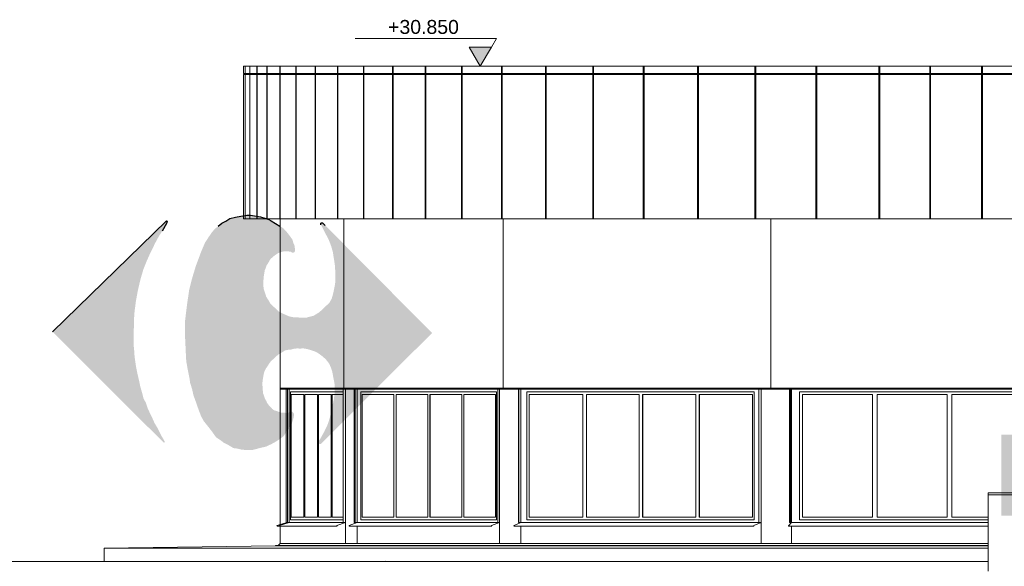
# Model space of a CAD drawing. Header units: millimetres. Extents: x 614675 to 1010864, y -150593 to -87691.
# Tile 19 of 194: x 678449 to 692606, y -114297 to -106442. Entities that reach past the tile are written whole.
import ezdxf

# ---------------------------------------------------------------- set-up
doc = ezdxf.new("R2010")
doc.units = ezdxf.units.MM
doc.header["$LTSCALE"] = 0.05
doc.layers.get('0').update_dxf_attribs({"lineweight": 0})
doc.layers.add('015 Level Mark', color=16, linetype='Continuous', lineweight=13)
doc.layers.add('GLASS 2', color=8, linetype='Continuous', lineweight=0)
doc.layers.add('A-20--F1-WALLS', color=5, linetype='Continuous')
doc.layers.add('CARREFOUR LOGO', color=160, linetype='Continuous')
doc.styles.add('CMP 1-100', font='arial.ttf', dxfattribs={"height": 300})

# ---------------------------------------------------------------- blocks, each defined once
blk = doc.blocks.new('rrrrrrrrewq')
at = {"layer": 'GLASS 2'}
for points in [[(67557, 52952), (33927, 52952)], [(33952, 52848), (33952, 52952)], [(33953, 52952), (33953, 52848)], [(34017, 52848), (34017, 52952)], [(34018, 52952), (34018, 52848)], [(34121, 52848), (34121, 52952)], [(34123, 52848), (34123, 52952)], [(34266, 52848), (34266, 52952)], [(34269, 52848), (34269, 52952)], [(34453, 52848), (34453, 52952)], [(34456, 52848), (34456, 52952)], [(34681, 52848), (34681, 52952)], [(34685, 52848), (34685, 52952)], [(34961, 52848), (34961, 52952)], [(34965, 52848), (34965, 52952)], [(35282, 52848), (35282, 52952)], [(35287, 52848), (35287, 52952)], [(35652, 52848), (35652, 52952)], [(35658, 52848), (35658, 52952)], [(36072, 52848), (36072, 52952)], [(36079, 52848), (36079, 52952)], [(36542, 52848), (36542, 52952)], [(36550, 52848), (36550, 52952)], [(37064, 52848), (37064, 52952)], [(37073, 52848), (37073, 52952)], [(37639, 52848), (37639, 52952)], [(37648, 52848), (37648, 52952)], [(38271, 52848), (38271, 52952)], [(38280, 52848), (38280, 52952)], [(38950, 52848), (38950, 52952)], [(38961, 52848), (38961, 52952)], [(39676, 52848), (39676, 52952)], [(39687, 52848), (39687, 52952)], [(40458, 52848), (40458, 52952)], [(40470, 52848), (40470, 52952)], [(41282, 52848), (41282, 52952)], [(41295, 52848), (41295, 52952)], [(42158, 52848), (42158, 52952)], [(42171, 52848), (42171, 52952)], [(43064, 52848), (43064, 52952)], [(43078, 52848), (43078, 52952)], [(43794, 52848), (43794, 52952)], [(43808, 52848), (43808, 52952)], [(44540, 52848), (44540, 52952)], [(44554, 52848), (44554, 52952)], [(67557, 52848), (33927, 52848)], [(67557, 52833), (33927, 52833)], [(33937, 52848), (33937, 52833)], [(33952, 50761), (33952, 52833)], [(33953, 52833), (33953, 50761)], [(34017, 50761), (34017, 52833)], [(34018, 52833), (34018, 50761)], [(34121, 50761), (34121, 52833)], [(34123, 50761), (34123, 52833)], [(34266, 50761), (34266, 52833)], [(34269, 50761), (34269, 52833)], [(34453, 50761), (34453, 52833)], [(34456, 50761), (34456, 52833)], [(34681, 50761), (34681, 52833)], [(34685, 50761), (34685, 52833)], [(34961, 50761), (34961, 52833)], [(34965, 50761), (34965, 52833)], [(35282, 50761), (35282, 52833)], [(35287, 50761), (35287, 52833)], [(35652, 50761), (35652, 52833)], [(35658, 50761), (35658, 52833)], [(36072, 50761), (36072, 52833)], [(36079, 50761), (36079, 52833)], [(36542, 50761), (36542, 52833)], [(36550, 50761), (36550, 52833)], [(37064, 50761), (37064, 52833)], [(37073, 50761), (37073, 52833)], [(37639, 50761), (37639, 52833)], [(37648, 50761), (37648, 52833)], [(38271, 50761), (38271, 52833)], [(38280, 50761), (38280, 52833)], [(38950, 50761), (38950, 52833)], [(38961, 50761), (38961, 52833)], [(39676, 50761), (39676, 52833)], [(39687, 50761), (39687, 52833)], [(40458, 50761), (40458, 52833)], [(40470, 50761), (40470, 52833)], [(41282, 50761), (41282, 52833)], [(41295, 50761), (41295, 52833)], [(42158, 50761), (42158, 52833)], [(42171, 50761), (42171, 52833)], [(43064, 50761), (43064, 52833)], [(43078, 50761), (43078, 52833)], [(43794, 50761), (43794, 52833)], [(43808, 50761), (43808, 52833)], [(44540, 50761), (44540, 52833)], [(44554, 50761), (44554, 52833)], [(67557, 50761), (33927, 50761)], [(34454, 46366), (34454, 50761)], [(35373, 48329), (35373, 50761)], [(37663, 48329), (37663, 50761)], [(41512, 48329), (41512, 50761)], [(66973, 48329), (34454, 48329)], [(66973, 48314), (34454, 48314)], [(34540, 46398), (34540, 48314)], [(34541, 46398), (34541, 48314)], [(34560, 46398), (34560, 48314)], [(34584, 46398), (34584, 48314)], [(34602, 46433), (34602, 48276)], [(35360, 48276), (34602, 48276)], [(35360, 46398), (35360, 48314)], [(35397, 46096), (35397, 48314)], [(35521, 46398), (35521, 48314)], [(35523, 46398), (35523, 48314)], [(35536, 46398), (35536, 48314)], [(35563, 46398), (35563, 48314)], [(35613, 46433), (35613, 48276)], [(37567, 48276), (35613, 48276)], [(37567, 46433), (37567, 48276)], [(37586, 46398), (37586, 48314)], [(37608, 46096), (37608, 48314)], [(37883, 46398), (37883, 48314)], [(37885, 46398), (37885, 48314)], [(37887, 46398), (37887, 48314)], [(37917, 46398), (37917, 48314)], [(38004, 46433), (38004, 48276)], [(41273, 48276), (38004, 48276)], [(41273, 46433), (41273, 48276)], [(41337, 46398), (41337, 48314)], [(41337, 46398), (41337, 48314)], [(41369, 46398), (41369, 48314)], [(41778, 46398), (41778, 48314)], [(41789, 46398), (41789, 48314)], [(41791, 46398), (41791, 48314)], [(41807, 46398), (41807, 48314)], [(41924, 46433), (41924, 48276)], [(46232, 48276), (41924, 48276)], [(34612, 46475), (34612, 48234)], [(34796, 48234), (34612, 48234)], [(34615, 46475), (34615, 48234)], [(34796, 46475), (34796, 48234)], [(34809, 46475), (34809, 48234)], [(34992, 48234), (34809, 48234)], [(34810, 46475), (34810, 48234)], [(34992, 46475), (34992, 48234)], [(35005, 46475), (35005, 48234)], [(35188, 48234), (35005, 48234)], [(35006, 46475), (35006, 48234)], [(35188, 46475), (35188, 48234)], [(35200, 46475), (35200, 48234)], [(35360, 48234), (35200, 48234)], [(35202, 46475), (35202, 48234)], [(35634, 46475), (35634, 48234)], [(36091, 48234), (35634, 48234)], [(35636, 46475), (35636, 48234)], [(36091, 46475), (36091, 48234)], [(36121, 46475), (36121, 48234)], [(36578, 48234), (36121, 48234)], [(36123, 46475), (36123, 48234)], [(36578, 46475), (36578, 48234)], [(36609, 46475), (36609, 48234)], [(37066, 48234), (36609, 48234)], [(36611, 46475), (36611, 48234)], [(37066, 46475), (37066, 48234)], [(37096, 46475), (37096, 48234)], [(37553, 48234), (37096, 48234)], [(37098, 46475), (37098, 48234)], [(37553, 46475), (37553, 48234)], [(38035, 46475), (38035, 48234)], [(38807, 48234), (38035, 48234)], [(38037, 46475), (38037, 48234)], [(38807, 46475), (38807, 48234)], [(38858, 46475), (38858, 48234)], [(39615, 48234), (38858, 48234)], [(38860, 46475), (38860, 48234)], [(39615, 46475), (39615, 48234)], [(39667, 46475), (39667, 48234)], [(40431, 48234), (39667, 48234)], [(39668, 46475), (39668, 48234)], [(40431, 46475), (40431, 48234)], [(40482, 46475), (40482, 48234)], [(41246, 48234), (40482, 48234)], [(40484, 46475), (40484, 48234)], [(41246, 46475), (41246, 48234)], [(41964, 46475), (41964, 48234)], [(42971, 48234), (41964, 48234)], [(41965, 46475), (41965, 48234)], [(42971, 46475), (42971, 48234)], [(43039, 46475), (43039, 48234)], [(44046, 48234), (43039, 48234)], [(43040, 46475), (43040, 48234)], [(44046, 46475), (44046, 48234)], [(44113, 46475), (44113, 48234)], [(45120, 48234), (44113, 48234)], [(44114, 46475), (44114, 48234)], [(34796, 46475), (34612, 46475)], [(34992, 46475), (34809, 46475)], [(35188, 46475), (35005, 46475)], [(35360, 46475), (35200, 46475)], [(36091, 46475), (35634, 46475)], [(36578, 46475), (36121, 46475)], [(37066, 46475), (36609, 46475)], [(37553, 46475), (37096, 46475)], [(38807, 46475), (38035, 46475)], [(39615, 46475), (38858, 46475)], [(40431, 46475), (39667, 46475)], [(41246, 46475), (40482, 46475)], [(42971, 46475), (41964, 46475)], [(44046, 46475), (43039, 46475)], [(44636, 46475), (44113, 46475)], [(31927, 46027), (34388, 46060), (34388, 46065), (34425, 46066), (34454, 46096), (34454, 46346)], [(35273, 46346), (34445, 46346)], [(34454, 46346), (34454, 46096)], [(35397, 46398), (34540, 46398)], [(35360, 46433), (34602, 46433)], [(37497, 46346), (35449, 46346)], [(35563, 46398), (35521, 46398)], [(37608, 46398), (35563, 46398)], [(35563, 46096), (35563, 46346)], [(37567, 46433), (35613, 46433)], [(41268, 46346), (37817, 46346)], [(41369, 46398), (37883, 46398)], [(37917, 46346), (37917, 46096)], [(41273, 46433), (38004, 46433)], [(41369, 46398), (41369, 46096)], [(44636, 46346), (41765, 46346)], [(44636, 46398), (41778, 46398)], [(41807, 46346), (41807, 46096)], [(44636, 46433), (41924, 46433)], [(44636, 46027), (31927, 46027)], [(31927, 46027), (31927, 45838)], [(44636, 46065), (34388, 46065)], [(44636, 46060), (34388, 46060)], [(44636, 46066), (34425, 46066)], [(44636, 46096), (34454, 46096)]]:
    blk.add_lwpolyline(points, dxfattribs=at)
for points, elevation in [([(33927, 52848), (33927, 52952)], -21377), ([(33927, 50761), (33927, 52833)], -21377), ([(31927, 45838), (31927, 46027)], -1484)]:
    blk.add_lwpolyline(points, dxfattribs=dict(at, elevation=elevation))
for points in [[(34551, 46398), (34411, 46352, 0.780928), (34412, 46346), (34466, 46346)], [(34584, 46398), (34444, 46352, 0.780928), (34445, 46346), (34499, 46346)], [(35397, 46398), (35272, 46352, 0.763119), (35273, 46346)], [(35563, 46398), (35448, 46352, 0.82657), (35449, 46346), (35554, 46346)], [(37608, 46398), (37496, 46352, 0.806389), (37497, 46346)], [(37917, 46398), (37818, 46352, 0.785859), (37820, 46346), (37897, 46346)], [(41369, 46398), (41266, 46352, 0.727767), (41268, 46346)], [(41807, 46398), (41763, 46351, 0.644277), (41765, 46346), (41832, 46346)]]:
    blk.add_lwpolyline(points, format="xyb", dxfattribs=at)
blk = doc.blocks.new('CMP level mark section')
at = {"layer": '015 Level Mark'}
blk.add_hatch(color=256, dxfattribs=at).paths.add_polyline_path([(0, 0), (159, 275), (-159, 275)])
for points in [[(-159, 275), (-231, 400)], [(-231, 400), (1800, 400)], [(-150, 0), (150, 0)]]:
    blk.add_lwpolyline(points, dxfattribs=at)
blk.add_lwpolyline([(0, 0), (159, 275), (-159, 275)], close=True, dxfattribs=at)
blk = doc.blocks.new('uptown tbilisi carefour logo')
at = {"layer": 'CARREFOUR LOGO'}
for color, points in [(256, [(722, 3068), (722, 3065), (687, 3023), (641, 2956), (591, 2880), (533, 2744), (457, 2539), (408, 2378), (363, 2204), (330, 1977), (304, 1762), (304, 1508), (315, 1270), (320, 1177), (340, 1062), (366, 932), (377, 859), (404, 775), (425, 681), (450, 614), (496, 482), (534, 383), (572, 314), (622, 251), (691, 163), (750, 80), (827, 29), (859, 3), (911, -22), (974, -59), (999, -74), (1055, -81), (1114, -96), (1161, -100), (1224, -103), (1264, -103), (1323, -88), (1397, -69), (1468, -52), (1535, -21), (1582, 3), (1629, 32), (1673, 61), (1720, 98), (1751, 145), (1784, 190), (1814, 235), (1838, 277), (1854, 330), (1866, 370), (1868, 391), (1868, 419), (1861, 433), (1849, 445), (1833, 451), (1814, 448), (1803, 439), (1789, 434), (1770, 431), (1735, 433), (1682, 435), (1635, 453), (1581, 470), (1558, 487), (1539, 508), (1516, 531), (1483, 574), (1473, 600), (1452, 635), (1437, 680), (1426, 710), (1421, 756), (1418, 794), (1415, 845), (1417, 887), (1427, 950), (1438, 1005), (1447, 1032), (1468, 1073), (1491, 1106), (1509, 1135), (1537, 1174), (1572, 1205), (1607, 1239), (1646, 1271), (1691, 1298), (1741, 1329), (1785, 1338), (1823, 1341), (1872, 1354), (1925, 1359), (1951, 1355), (1998, 1359), (2056, 1350), (2114, 1333), (2170, 1315), (2214, 1292), (2266, 1254), (2322, 1207), (2375, 1140), (2404, 1073), (2418, 1030), (2439, 920), (2456, 830), (2456, 740), (2442, 623), (2422, 531), (2390, 382), (2357, 273), (2304, 161), (2250, 65), (2233, 38), (2215, 21), (2221, -8), (2241, -17), (2253, -17), (2263, -9), (3854, 1580), (2319, 3125), (2290, 3151), (2277, 3161), (2267, 3164), (2256, 3156), (2256, 3146), (2257, 3133), (2269, 3115), (2295, 3064), (2333, 2988), (2366, 2925), (2404, 2829), (2427, 2748), (2447, 2621), (2460, 2532), (2463, 2429), (2466, 2381), (2466, 2325), (2453, 2245), (2437, 2165), (2413, 2077), (2378, 2013), (2317, 1957), (2269, 1909), (2225, 1873), (2174, 1841), (2148, 1826), (2094, 1814), (2053, 1801), (1992, 1798), (1951, 1801), (1913, 1805), (1858, 1807), (1805, 1817), (1764, 1833), (1712, 1858), (1652, 1887), (1632, 1907), (1604, 1932), (1582, 1953), (1551, 1980), (1526, 2008), (1504, 2049), (1470, 2101), (1458, 2141), (1446, 2174), (1436, 2206), (1429, 2256), (1427, 2306), (1431, 2350), (1436, 2403), (1444, 2446), (1448, 2478), (1463, 2513), (1473, 2546), (1496, 2581), (1512, 2610), (1531, 2643), (1554, 2662), (1583, 2687), (1609, 2706), (1638, 2726), (1676, 2739), (1705, 2749), (1734, 2755), (1754, 2755), (1783, 2755), (1806, 2749), (1821, 2749), (1835, 2739), (1845, 2735), (1860, 2735), (1874, 2739), (1883, 2755), (1883, 2788), (1877, 2836), (1858, 2880), (1848, 2919), (1825, 2952), (1800, 2987), (1767, 3029), (1713, 3087), (1665, 3116), (1603, 3155), (1539, 3190), (1506, 3213), (1452, 3232), (1390, 3248), (1328, 3261), (1245, 3275), (1191, 3275), (1105, 3261), (1026, 3246), (945, 3223), (891, 3188), (833, 3159), (780, 3116)]), (1, [(-1602, 1596), (36, 3193), (48, 3185), (36, 3151), (-27, 3042), (-77, 2964), (-126, 2873), (-164, 2795), (-206, 2708), (-249, 2612), (-298, 2489), (-341, 2340), (-378, 2178), (-403, 2042), (-423, 1888), (-433, 1748), (-433, 1657), (-436, 1587), (-436, 1506), (-436, 1445), (-436, 1400), (-430, 1349), (-423, 1247), (-410, 1150), (-402, 1097), (-384, 1005), (-358, 895), (-339, 803), (-313, 716), (-295, 642), (-260, 576), (-228, 482), (-182, 389), (-134, 282), (-89, 207), (-41, 108), (-1, 41), (13, 15), (7, 9), (-1, 1)])]:
    blk.add_hatch(color=color, dxfattribs=at).paths.add_polyline_path(points)
for p, q in [((1026, 3246), (1105, 3261)), ((1105, 3261), (1191, 3275)), ((1191, 3275), (1245, 3275)), ((1245, 3275), (1328, 3261)), ((1328, 3261), (1390, 3248)), ((780, 3116), (833, 3159)), ((833, 3159), (891, 3188)), ((891, 3188), (945, 3223)), ((945, 3223), (1026, 3246)), ((1390, 3248), (1452, 3232)), ((1452, 3232), (1506, 3213)), ((1506, 3213), (1539, 3190)), ((1539, 3190), (1603, 3155)), ((1603, 3155), (1665, 3116)), ((2256, 3156), (2267, 3164)), ((2256, 3146), (2256, 3156)), ((2257, 3133), (2256, 3146)), ((2267, 3164), (2277, 3161)), ((2277, 3161), (2290, 3151)), ((2290, 3151), (2319, 3125))]:
    blk.add_line(p, q, dxfattribs=at)
at = {"layer": 'CARREFOUR LOGO', "color": 1}
for p, q in [((-1602, 1596), (36, 3193)), ((36, 3151), (-27, 3042)), ((36, 3193), (48, 3185)), ((48, 3185), (36, 3151))]:
    blk.add_line(p, q, dxfattribs=at)

msp = doc.modelspace()

# ---------------------------------------------------------------- hatches: boundary and pattern name
at = {"true_color": 0xffffff}
h = msp.add_hatch(color=7, dxfattribs=at)
h.dxf.hatch_style = 1
h.paths.add_polyline_path([(692565, -112407), (692565, -113569), (705907, -113569), (705907, -112407)])
h.paths.add_polyline_path([(708543, -121641), (692567, -121641), (692567, -124528), (708543, -124528)])

# ---------------------------------------------------------------- linework, layer by layer
at = {"lineweight": 5}
msp.add_lwpolyline([(692376, -114226), (644759, -114226)], dxfattribs=at)
at = {"color": 135, "lineweight": 5}
msp.add_lwpolyline([(683711, -114208), (683711, -114208)], dxfattribs=at)
at = {"layer": 'A-20--F1-WALLS', "lineweight": 5}
for p, q in [((706163, -113240), (692376, -113240)), ((706163, -113272), (692376, -113272))]:
    msp.add_line(p, q, dxfattribs=at)
msp.add_lwpolyline([(692376, -113240), (692376, -114368)], dxfattribs=at)

# ---------------------------------------------------------------- block references
msp.add_blockref('rrrrrrrrewq', (647739, -160064, 29666))
at = {"color": 148, "true_color": 0x0b4151}
msp.add_blockref('uptown tbilisi carefour logo', (680524, -112524, 25434), dxfattribs=at)
at = {"layer": '015 Level Mark', "xscale": -1}
msp.add_blockref('CMP level mark section', (685072, -107112, 29666), dxfattribs=at)

# ---------------------------------------------------------------- texts
at = {"layer": '015 Level Mark', "insert": (684764, -106446, 29666), "char_height": 200, "width": 7448.18, "attachment_point": 3, "style": 'CMP 1-100'}
msp.add_mtext('+30.850', dxfattribs=at)

doc.saveas('drawing.dxf')
